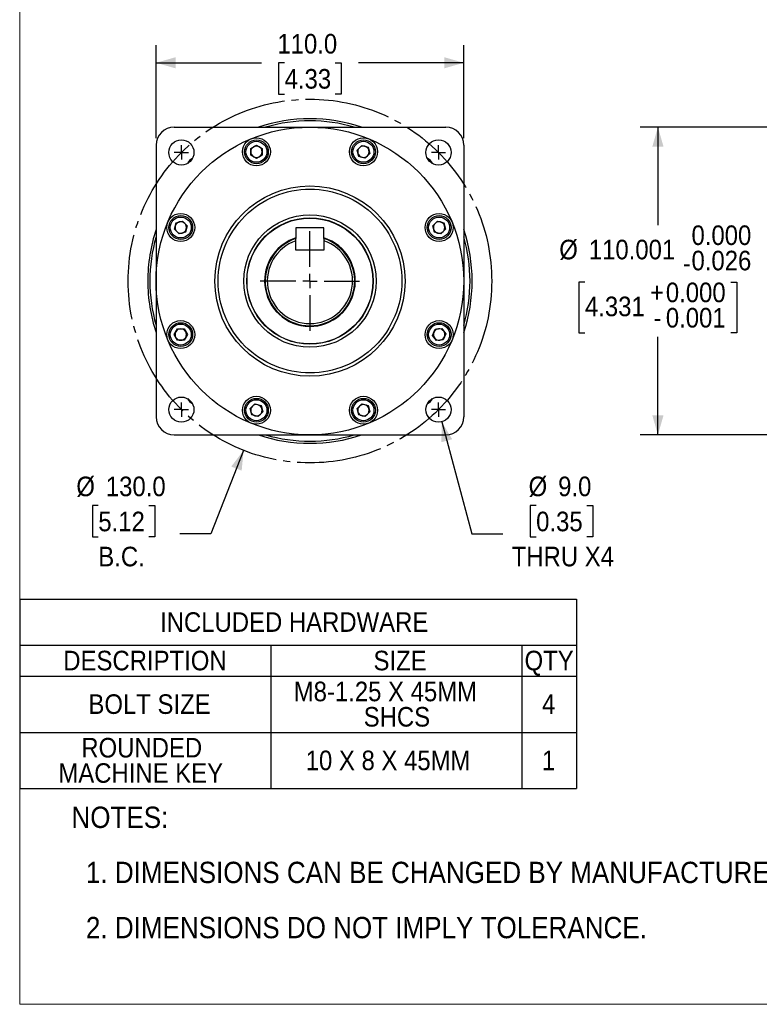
# Model space of a CAD drawing. Header units: millimetres. Extents: x 0 to 864, y 0 to 559.
# Tile 1 of 14: x 0 to 264, y 0 to 352. Entities that reach past the tile are written whole.
import ezdxf

# ---------------------------------------------------------------- set-up
doc = ezdxf.new("R2010")
doc.units = ezdxf.units.MM
doc.header["$LTSCALE"] = 2
doc.linetypes.add('SLD-Center', pattern=[19.05, 15.24, -1.27, 1.27, -1.27])
doc.linetypes.add('SLD-Solid', pattern=[0])
doc.layers.add('CENTER', color=40, linetype='SLD-Center')
doc.layers.add('SLD-0', color=7, linetype='SLD-Solid', lineweight=25)
doc.layers.add('TEXT', color=140, linetype='SLD-Solid', lineweight=25)
doc.styles.add('SLDTEXTSTYLE0', font='GOTHIC.TTF', dxfattribs={"width": 0.913})
doc.dimstyles.new('SLDDIMSTYLE3', dxfattribs={"dimtxt": 7, "dimasz": 7, "dimexe": 0, "dimexo": 0.0625, "dimgap": 1.75, "dimtad": 0, "dimtih": 1, "dimtoh": 1, "dimdec": 1, "dimrnd": 1e-09, "dimzin": 4, "dimdsep": 46, "dimtxsty": 'SLDTEXTSTYLE0', "dimsah": 1, "dimcen": 0.09, "dimadec": 0, "dimazin": 1, "dimtfac": 1, "dimtdec": 1, "dimtofl": 0, "dimtmove": 0, "dimatfit": 3, "dimfxl": 0, "dimfrac": 2, "dimtolj": 1, "dimtzin": 12, "dimarcsym": 0})
doc.dimstyles.new('SLDDIMSTYLE4', dxfattribs={"dimtxt": 7, "dimasz": 7, "dimexe": 0, "dimexo": 0.0625, "dimgap": 1.75, "dimtad": 0, "dimtih": 1, "dimtoh": 1, "dimdec": 3, "dimrnd": 1e-09, "dimzin": 12, "dimdsep": 46, "dimtxsty": 'SLDTEXTSTYLE0', "dimsah": 1, "dimcen": 0.09, "dimadec": 0, "dimazin": 3, "dimtol": 1, "dimtm": 0.026, "dimtfac": 1, "dimtdec": 3, "dimtofl": 0, "dimtmove": 0, "dimatfit": 3, "dimfxl": 0, "dimfrac": 2, "dimtolj": 1, "dimtzin": 0, "dimarcsym": 0})
doc.dimstyles.new('SLDDIMSTYLE6', dxfattribs={"dimtxt": 7, "dimasz": 7, "dimexe": 0, "dimexo": 0.0625, "dimgap": 1.75, "dimtad": 0, "dimtih": 1, "dimtoh": 1, "dimdec": 1, "dimrnd": 1e-09, "dimzin": 4, "dimdsep": 46, "dimtxsty": 'SLDTEXTSTYLE0', "dimsah": 1, "dimcen": 0, "dimadec": 0, "dimazin": 1, "dimtfac": 1, "dimtdec": 1, "dimtofl": 0, "dimtmove": 0, "dimatfit": 3, "dimfxl": 0, "dimfrac": 2, "dimtolj": 1, "dimtzin": 12, "dimarcsym": 0})

# ---------------------------------------------------------------- blocks, each defined once
blk = doc.blocks.new('Block2')
at = {"color": 7, "linetype": 'SLD-Solid', "lineweight": 18}
for p, q in [((0, 558.8), (0, 0)), ((0, 0), (863.6, 0))]:
    blk.add_line(p, q, dxfattribs=at)
blk = doc.blocks.new('SW_NOTE_0_2')
at = {"layer": 'TEXT', "color": 0, "char_height": 7.62, "attachment_point": 1, "style": 'SLDTEXTSTYLE0'}
for s, insert in [('NOTES:', (0, 9.73)), ('  1. DIMENSIONS CAN BE CHANGED BY MANUFACTURER WITHOUT NOTICE.', (0, -9.97)), ('  2. DIMENSIONS DO NOT IMPLY TOLERANCE.', (0, -29.68))]:
    blk.add_mtext(s, dxfattribs=dict(at, insert=insert))
blk = doc.blocks.new('SW_TABLEANNOTATION_0')
at = {"layer": 'SLD-0', "color": 0}
for p, q in [((0, 0), (0, -16.47)), ((0, 0), (89.76, 0)), ((89.76, 0), (179.52, 0)), ((179.52, 0), (199.14, 0)), ((199.14, 0), (199.14, -16.47)), ((0, -16.47), (0, -27.52)), ((0, -16.47), (89.76, -16.47)), ((89.76, -16.47), (89.76, -27.52)), ((89.76, -16.47), (179.52, -16.47)), ((179.52, -16.47), (179.52, -27.52)), ((179.52, -16.47), (199.14, -16.47)), ((199.14, -16.47), (199.14, -27.52)), ((0, -27.52), (0, -47.62)), ((0, -27.52), (89.76, -27.52)), ((89.76, -27.52), (89.76, -47.62)), ((89.76, -27.52), (179.52, -27.52)), ((179.52, -27.52), (179.52, -47.62)), ((179.52, -27.52), (199.14, -27.52)), ((199.14, -27.52), (199.14, -47.62)), ((0, -47.62), (0, -67.73)), ((0, -47.62), (89.76, -47.62)), ((89.76, -47.62), (89.76, -67.73)), ((89.76, -47.62), (179.52, -47.62)), ((179.52, -47.62), (179.52, -67.73)), ((179.52, -47.62), (199.14, -47.62)), ((199.14, -47.62), (199.14, -67.73)), ((0, -67.73), (89.76, -67.73)), ((89.76, -67.73), (179.52, -67.73)), ((179.52, -67.73), (199.14, -67.73))]:
    blk.add_line(p, q, dxfattribs=at)
at = {"layer": 'SLD-0', "color": 0, "char_height": 7, "attachment_point": 1, "style": 'SLDTEXTSTYLE0'}
for s, insert in [(' INCLUDED HARDWARE', (47.82, -4.7)), ('DESCRIPTION', (15.59, -18.46)), ('SIZE', (126.52, -18.46)), ('QTY', (180.52, -18.46)), ('M8-1.25 X 45MM ', (97.99, -29.51)), ('BOLT SIZE', (24.59, -34.03)), ('4', (186.74, -34.03)), ('SHCS', (123.01, -38.56)), ('ROUNDED ', (22.04, -49.61)), ('10 X 8 X 45MM', (102.27, -54.14)), ('1', (186.74, -54.14)), ('MACHINE KEY', (13.84, -58.66))]:
    blk.add_mtext(s, dxfattribs=dict(at, insert=insert))
blk = doc.blocks.new('_D_5')
at = {"layer": 'SLD-0'}
for p, q in [((282.21, 313.51), (221.86, 313.51)), ((228.21, 313.51), (228.21, 278.49)), ((338.66, 313.51), (286.21, 313.51)), ((202.11, 258.05), (199.97, 258.05)), ((199.97, 258.05), (199.97, 239.94)), ((254.31, 258.05), (256.45, 258.05)), ((256.45, 258.05), (256.45, 239.94)), ((199.97, 239.94), (202.11, 239.94)), ((256.45, 239.94), (254.31, 239.94)), ((228.21, 203.51), (228.21, 238.52)), ((282.21, 203.51), (221.86, 203.51)), ((332.39, 203.51), (286.21, 203.51)), ((338.66, 203.51), (336.39, 203.51))]:
    blk.add_line(p, q, dxfattribs=at)
for points in [[(228.21, 313.51), (226.21, 306.51), (230.21, 306.51)], [(228.21, 203.51), (230.21, 210.51), (226.21, 210.51)]]:
    blk.add_solid(points, dxfattribs=at)
at = {"layer": 'SLD-0', "char_height": 7, "attachment_point": 1, "style": 'SLDTEXTSTYLE0'}
for s, insert in [('0.000', (240.21, 278.38)), ('%%c', (192.93, 273.26)), ('110.001', (203.49, 273.26)), ('0.026', (240.21, 269.33)), ('-', (237.11, 268.41)), ('0.000', (231.04, 257.94)), ('+', (225.38, 257.94)), ('4.331', (202.11, 252.93)), ('0.001', (231.04, 248.89)), ('-', (226.66, 248.89))]:
    blk.add_mtext(s, dxfattribs=dict(at, insert=insert))
blk = doc.blocks.new('_D_13')
at = {"layer": 'SLD-0'}
for p, q in [((80.06, 197.99), (68.37, 168.16)), ((28.11, 178.25), (25.98, 178.25)), ((25.98, 178.25), (25.98, 167.13)), ((46.22, 178.25), (48.35, 178.25)), ((48.35, 178.25), (48.35, 167.13)), ((25.98, 167.13), (28.11, 167.13)), ((48.35, 167.13), (46.22, 167.13)), ((68.37, 168.16), (57.26, 168.16))]:
    blk.add_line(p, q, dxfattribs=at)
blk.add_solid([(80.06, 197.99), (75.65, 192.2), (79.37, 190.74)], dxfattribs=at)
at = {"layer": 'SLD-0', "char_height": 7, "attachment_point": 1, "style": 'SLDTEXTSTYLE0'}
for s, insert in [('%%c', (20.25, 188.61)), ('130.0', (30.81, 188.61)), ('5.12', (28.11, 176.07)), ('B.C.', (28.11, 163.54))]:
    blk.add_mtext(s, dxfattribs=dict(at, insert=insert))
blk = doc.blocks.new('_D_14')
at = {"layer": 'SLD-0'}
for p, q in [((150.91, 208.2), (161.64, 168.16)), ((184.66, 178.25), (182.53, 178.25)), ((182.53, 178.25), (182.53, 167.13)), ((202.77, 178.25), (204.9, 178.25)), ((204.9, 178.25), (204.9, 167.13)), ((161.64, 168.16), (172.75, 168.16)), ((182.53, 167.13), (184.66, 167.13)), ((204.9, 167.13), (202.77, 167.13))]:
    blk.add_line(p, q, dxfattribs=at)
blk.add_solid([(150.91, 208.2), (150.79, 200.92), (154.65, 201.95)], dxfattribs=at)
at = {"layer": 'SLD-0', "char_height": 7, "attachment_point": 1, "style": 'SLDTEXTSTYLE0'}
for s, insert in [('%%c', (181.97, 188.61)), ('9.0', (192.53, 188.61)), ('0.35', (184.66, 176.07)), ('THRU X4', (175.92, 163.54))]:
    blk.add_mtext(s, dxfattribs=dict(at, insert=insert))
blk = doc.blocks.new('_D_15')
at = {"layer": 'SLD-0'}
for p, q in [((48.78, 309.62), (48.78, 342.86)), ((158.78, 309.62), (158.78, 342.86)), ((48.78, 336.51), (86.46, 336.51)), ((94.73, 336.45), (92.6, 336.45)), ((92.6, 336.45), (92.6, 325.34)), ((112.83, 336.45), (114.97, 336.45)), ((114.97, 336.45), (114.97, 325.34)), ((158.78, 336.51), (121.1, 336.51)), ((92.6, 325.34), (94.73, 325.34)), ((114.97, 325.34), (112.83, 325.34))]:
    blk.add_line(p, q, dxfattribs=at)
for points in [[(48.78, 336.51), (55.78, 334.51), (55.78, 338.51)], [(158.78, 336.51), (151.78, 338.51), (151.78, 334.51)]]:
    blk.add_solid(points, dxfattribs=at)
at = {"layer": 'SLD-0', "char_height": 7, "attachment_point": 1, "style": 'SLDTEXTSTYLE0'}
for s, insert in [('110.0', (92.14, 346.82)), ('4.33', (94.73, 334.28))]:
    blk.add_mtext(s, dxfattribs=dict(at, insert=insert))
blk = doc.blocks.new('SW_CENTERMARKSYMBOL_7')
at = {"layer": 'SLD-0', "color": 0}
for q in [(-2.54, 0), (0, 2.54), (0, -2.54), (2.54, 0)]:
    blk.add_line((0, 0), q, dxfattribs=at)
blk = doc.blocks.new('SW_CENTERMARKSYMBOL_8')
at = {"layer": 'SLD-0', "color": 0}
for q in [(-2.54, 0), (0, 2.54), (0, -2.54), (2.54, 0)]:
    blk.add_line((0, 0), q, dxfattribs=at)
blk = doc.blocks.new('SW_CENTERMARKSYMBOL_9')
at = {"layer": 'SLD-0', "color": 0}
for q in [(-2.54, 0), (0, 2.54), (0, -2.54), (2.54, 0)]:
    blk.add_line((0, 0), q, dxfattribs=at)
blk = doc.blocks.new('SW_CENTERMARKSYMBOL_10')
at = {"layer": 'SLD-0', "color": 0}
for q in [(-2.54, 0), (0, 2.54), (0, -2.54), (2.54, 0)]:
    blk.add_line((0, 0), q, dxfattribs=at)
blk = doc.blocks.new('SW_CENTERMARKSYMBOL_11')
at = {"layer": 'SLD-0', "color": 0}
for p, q in [((0, 5.08), (0, 17.778)), ((-5.08, 0), (-17.778, 0)), ((0, 0), (-2.54, 0)), ((0, 0), (0, 2.54)), ((0, 0), (0, -2.54)), ((0, 0), (2.54, 0)), ((5.08, 0), (17.778, 0)), ((0, -5.08), (0, -17.778))]:
    blk.add_line(p, q, dxfattribs=at)

msp = doc.modelspace()

# ---------------------------------------------------------------- linework, layer by layer
for p, q in [((55.2074, 313.511), (152.3548, 313.511)), ((48.7774, 307.081), (48.7774, 209.9336)), ((82.6055, 305.8809), (84.648, 307.059)), ((84.648, 307.059), (86.6895, 305.8793)), ((120.638, 305.3123), (122.3059, 306.9789)), ((122.3059, 306.9789), (124.5832, 306.3678)), ((124.5832, 306.3678), (125.1926, 304.09)), ((158.7848, 307.081), (158.7848, 209.9336)), ((82.6045, 303.523), (82.6055, 305.8809)), ((84.646, 302.3432), (82.6045, 303.523)), ((86.6885, 303.5214), (84.646, 302.3432)), ((86.6895, 305.8793), (86.6885, 303.5214)), ((121.2473, 303.0345), (120.638, 305.3123)), ((123.5246, 302.4233), (121.2473, 303.0345)), ((125.1926, 304.09), (123.5246, 302.4233)), ((55.3094, 277.032), (55.9206, 279.3094)), ((55.9206, 279.3094), (58.1984, 279.9187)), ((58.1984, 279.9187), (59.865, 278.2507)), ((59.865, 278.2507), (59.2539, 275.9734)), ((147.6977, 278.2526), (149.3657, 279.9192)), ((148.3071, 275.9748), (147.6977, 278.2526)), ((149.3657, 279.9192), (151.643, 279.308)), ((151.643, 279.308), (152.2523, 277.0302)), ((56.9761, 275.3641), (55.3094, 277.032)), ((59.2539, 275.9734), (56.9761, 275.3641)), ((98.7811, 277.5073), (98.7811, 273.7059)), ((108.7811, 277.5073), (98.7811, 277.5073)), ((108.7811, 273.7059), (108.7811, 277.5073)), ((150.5844, 275.3636), (148.3071, 275.9748)), ((152.2523, 277.0302), (150.5844, 275.3636)), ((98.7811, 269.5073), (98.7811, 272.9016)), ((108.7811, 272.9016), (108.7811, 269.5073)), ((108.7811, 269.5073), (98.7811, 269.5073)), ((55.2294, 239.3741), (56.4091, 241.4156)), ((56.4075, 237.3316), (55.2294, 239.3741)), ((56.4091, 241.4156), (58.767, 241.4147)), ((59.9451, 239.3722), (58.7654, 237.3307)), ((58.767, 241.4147), (59.9451, 239.3722)), ((147.6336, 239.0949), (148.5633, 241.2617)), ((148.5633, 241.2617), (150.9048, 241.54)), ((150.9048, 241.54), (152.3164, 239.6514)), ((152.3164, 239.6514), (151.3867, 237.4845)), ((58.7654, 237.3307), (56.4075, 237.3316)), ((149.0453, 237.2063), (147.6336, 239.0949)), ((151.3867, 237.4845), (149.0453, 237.2063)), ((82.3697, 212.9246), (84.0376, 214.5912)), ((82.979, 210.6468), (82.3697, 212.9246)), ((84.0376, 214.5912), (86.315, 213.98)), ((86.9243, 211.7022), (85.2563, 210.0356)), ((86.315, 213.98), (86.9243, 211.7022)), ((120.6331, 212.906), (122.2874, 214.5861)), ((121.2609, 210.6332), (120.6331, 212.906)), ((122.2874, 214.5861), (124.5696, 213.9935)), ((125.1975, 211.7208), (123.5431, 210.0406)), ((124.5696, 213.9935), (125.1975, 211.7208)), ((85.2563, 210.0356), (82.979, 210.6468)), ((123.5431, 210.0406), (121.2609, 210.6332)), ((55.2074, 203.5036), (152.3548, 203.5036))]:
    msp.add_line(p, q)
for centre, radius in [((103.7811, 258.5073), 55.0005), ((84.647, 304.7011), 5), ((122.9153, 304.7011), 5), ((57.8192, 304.4692), 4.5), ((84.647, 304.7011), 4.25), ((84.647, 304.7011), 3.75), ((122.9153, 304.7011), 4.25), ((122.9153, 304.7011), 3.75), ((149.7431, 304.4692), 4.5), ((103.7811, 258.5073), 34.0004), ((57.5872, 277.6414), 5), ((57.5872, 277.6414), 4.25), ((103.7811, 258.5073), 23.65), ((149.975, 277.6414), 5), ((149.975, 277.6414), 4.25), ((57.5872, 277.6414), 3.75), ((103.7811, 258.5073), 22.5979), ((103.7811, 258.5073), 22.5), ((149.975, 277.6414), 3.75), ((57.5872, 239.3731), 5), ((57.5872, 239.3731), 4.25), ((57.5872, 239.3731), 3.75), ((149.975, 239.3731), 5), ((149.975, 239.3731), 4.25), ((149.975, 239.3731), 3.75), ((57.8192, 212.5453), 4.5), ((84.647, 212.3134), 5), ((84.647, 212.3134), 4.25), ((84.647, 212.3134), 3.75), ((122.9153, 212.3134), 5), ((122.9153, 212.3134), 4.25), ((122.9153, 212.3134), 3.75), ((149.7431, 212.5453), 4.5)]:
    msp.add_circle(centre, radius)
for centre, radius, start, end in [((55.2074, 307.081), 6.43, 90, 180), ((103.7811, 258.5073), 58, 71.491372, 108.508628), ((103.7811, 258.5073), 57.238, 73.938389, 106.061611), ((152.3548, 307.081), 6.43, 0, 90), ((84.647, 304.7011), 2.042, 119.97688, 179.97688), ((84.647, 304.7011), 2.042, 59.97688, 119.97688), ((84.647, 304.7011), 2.042, 359.97688, 59.97688), ((122.9153, 304.7011), 2.042, 74.97688, 134.97688), ((122.9153, 304.7011), 2.042, 14.97688, 74.97688), ((84.647, 304.7011), 2.042, 179.97688, 239.97688), ((84.647, 304.7011), 2.042, 239.97688, 299.97688), ((84.647, 304.7011), 2.042, 299.97688, 359.97688), ((122.9153, 304.7011), 2.042, 134.97688, 194.97688), ((122.9153, 304.7011), 2.042, 194.97688, 254.97688), ((122.9153, 304.7011), 2.042, 254.97688, 314.97688), ((122.9153, 304.7011), 2.042, 314.97688, 14.97688), ((63.1225, 299.1659), 3.4, 113.835712, 156.164288), ((63.1225, 299.1659), 3.3095, 116.052837, 153.947163), ((144.4398, 299.1659), 3.4, 23.835712, 66.164288), ((144.4398, 299.1659), 3.3095, 26.052837, 63.947163), ((57.5872, 277.6414), 2.042, 164.97688, 224.97688), ((57.5872, 277.6414), 2.042, 104.97688, 164.97688), ((57.5872, 277.6414), 2.042, 44.97688, 104.97688), ((57.5872, 277.6414), 2.042, 344.97688, 44.97688), ((149.975, 277.6414), 2.042, 134.97688, 194.97688), ((149.975, 277.6414), 2.042, 74.97688, 134.97688), ((149.975, 277.6414), 2.042, 14.97688, 74.97688), ((149.975, 277.6414), 2.042, 314.97688, 14.97688), ((103.7811, 258.5073), 58, 161.491372, 180), ((57.5872, 277.6414), 2.042, 224.97688, 284.97688), ((57.5872, 277.6414), 2.042, 284.97688, 344.97688), ((149.975, 277.6414), 2.042, 194.97688, 254.97688), ((149.975, 277.6414), 2.042, 254.97688, 314.97688), ((103.7811, 258.5073), 58, 341.491372, 18.508628), ((103.7811, 258.5073), 57.238, 163.938389, 180), ((103.7811, 258.5073), 16.2232, 107.950841, 180), ((103.7811, 258.5073), 16.2232, 180, 72.049159), ((103.7811, 258.5073), 16, 108.209957, 71.790043), ((103.7811, 258.5073), 15.238, 109.155134, 70.844866), ((103.7811, 258.5073), 57.238, 343.938389, 16.061611), ((103.7811, 258.5073), 58, 180, 198.508628), ((103.7811, 258.5073), 57.238, 180, 196.061611), ((57.5872, 239.3731), 2.042, 149.97688, 209.97688), ((57.5872, 239.3731), 2.042, 89.97688, 149.97688), ((57.5872, 239.3731), 2.042, 29.97688, 89.97688), ((57.5872, 239.3731), 2.042, 329.97688, 29.97688), ((149.975, 239.3731), 2.042, 156.776862, 216.776862), ((149.975, 239.3731), 2.042, 96.776862, 156.776862), ((149.975, 239.3731), 2.042, 36.776862, 96.776862), ((149.975, 239.3731), 2.042, 336.776862, 36.776862), ((57.5872, 239.3731), 2.042, 209.97688, 269.97688), ((57.5872, 239.3731), 2.042, 269.97688, 329.97688), ((149.975, 239.3731), 2.042, 216.776862, 276.776862), ((149.975, 239.3731), 2.042, 276.776862, 336.776862), ((63.1225, 217.8486), 3.4, 203.835712, 246.164288), ((63.1225, 217.8486), 3.3095, 206.052837, 243.947163), ((144.4398, 217.8486), 3.4, 293.835712, 336.164288), ((144.4398, 217.8486), 3.3095, 296.052837, 333.947163), ((84.647, 212.3134), 2.042, 134.97688, 194.97688), ((84.647, 212.3134), 2.042, 194.97688, 254.97688), ((84.647, 212.3134), 2.042, 74.97688, 134.97688), ((84.647, 212.3134), 2.042, 14.97688, 74.97688), ((84.647, 212.3134), 2.042, 314.97688, 14.97688), ((122.9153, 212.3134), 2.042, 135.443303, 195.443303), ((122.9153, 212.3134), 2.042, 195.443303, 255.443303), ((122.9153, 212.3134), 2.042, 75.443303, 135.443303), ((122.9153, 212.3134), 2.042, 15.443303, 75.443303), ((122.9153, 212.3134), 2.042, 315.443303, 15.443303), ((55.2074, 209.9336), 6.43, 180, 270), ((84.647, 212.3134), 2.042, 254.97688, 314.97688), ((122.9153, 212.3134), 2.042, 255.443303, 315.443303), ((152.3548, 209.9336), 6.43, 270, 0), ((103.7811, 258.5073), 58, 251.491372, 288.508628), ((103.7811, 258.5073), 57.238, 253.938389, 286.061611)]:
    msp.add_arc(centre, radius, start, end)
for points in [[(103.7811, 225.6573), (95.069, 225.6573), (86.7131, 229.1184), (74.3923, 241.4392), (70.9311, 249.7951), (70.9311, 267.2194), (74.3923, 275.5753), (86.7131, 287.8961), (95.069, 291.3573), (103.7811, 291.3573)], [(103.7811, 291.3573), (112.4932, 291.3573), (120.8492, 287.8961), (133.17, 275.5753), (136.6311, 267.2194), (136.6311, 249.7951), (133.17, 241.4392), (120.8492, 229.1184), (112.4932, 225.6573), (103.7811, 225.6573)]]:
    msp.add_open_spline(points, degree=3, knots=[0, 0, 0, 0, 0.25, 0.25, 0.5, 0.5, 0.75, 0.75, 1, 1, 1, 1])
for points in [[(98.7811, 272.9016), (98.7811, 273.1701), (98.7811, 273.4382), (98.7811, 273.7059)], [(108.7811, 273.7059), (108.7811, 273.4382), (108.7811, 273.1701), (108.7811, 272.9016)]]:
    msp.add_open_spline(points, degree=3)
at = {"layer": 'CENTER', "linetype": 'SLD-Center'}
msp.add_circle((103.7811, 258.5073), 65, dxfattribs=at)

# ---------------------------------------------------------------- block references
at = {"color": 7, "linetype": 'Continuous'}
msp.add_blockref('Block2', (0, 0), dxfattribs=at)
at = {"layer": 'SLD-0'}
for name, p in [('SW_CENTERMARKSYMBOL_8', (57.8192, 304.4692)), ('SW_CENTERMARKSYMBOL_9', (149.7431, 304.4692)), ('SW_CENTERMARKSYMBOL_11', (103.7811, 258.5073)), ('SW_CENTERMARKSYMBOL_7', (57.8192, 212.5453)), ('SW_CENTERMARKSYMBOL_10', (149.7431, 212.5453)), ('SW_TABLEANNOTATION_0', (0, 144.822))]:
    msp.add_blockref(name, p, dxfattribs=at)
at = {"layer": 'TEXT'}
msp.add_blockref('SW_NOTE_0_2', (18.5226, 60.9176), dxfattribs=at)

# ---------------------------------------------------------------- dimensions: what is measured, and where the dimension line sits
at = {"layer": 'SLD-0'}
dim = msp.add_linear_dim(base=(48.7774, 336.5073), p1=(158.7848, 307.081), p2=(48.7774, 307.081), dimstyle='SLDDIMSTYLE3', dxfattribs=at)
dim.commit()
dim.dimension.update_dxf_attribs({"geometry": '_D_15', "text_midpoint": (103.7811, 336.5073), "dimtype": 160})
for p1, p2, text, picture, middle in [((127.5006, 319.0249), (80.0616, 197.9896), '<>\\PB.C.', '_D_13', (37.166, 172.689)), ((148.5784, 216.892), (150.9078, 208.1987), '<>\\PTHRU X4', '_D_14', (193.7157, 172.689))]:
    dim = msp.add_diameter_dim_2p(p1=p1, p2=p2, text=text, dimstyle='SLDDIMSTYLE6', dxfattribs=at)
    dim.commit()
    dim.dimension.update_dxf_attribs({"geometry": picture, "text_midpoint": middle, "dimtype": 163})
dim = msp.add_linear_dim(base=(228.2099, 313.5078), p1=(341.2044, 203.5068), p2=(341.2044, 313.5078), angle=90, text='%%c<>', dimstyle='SLDDIMSTYLE4', dxfattribs=at)
dim.commit()
dim.dimension.update_dxf_attribs({"geometry": '_D_5', "text_midpoint": (228.2099, 258.5073), "dimtype": 160})

doc.saveas('drawing.dxf')
